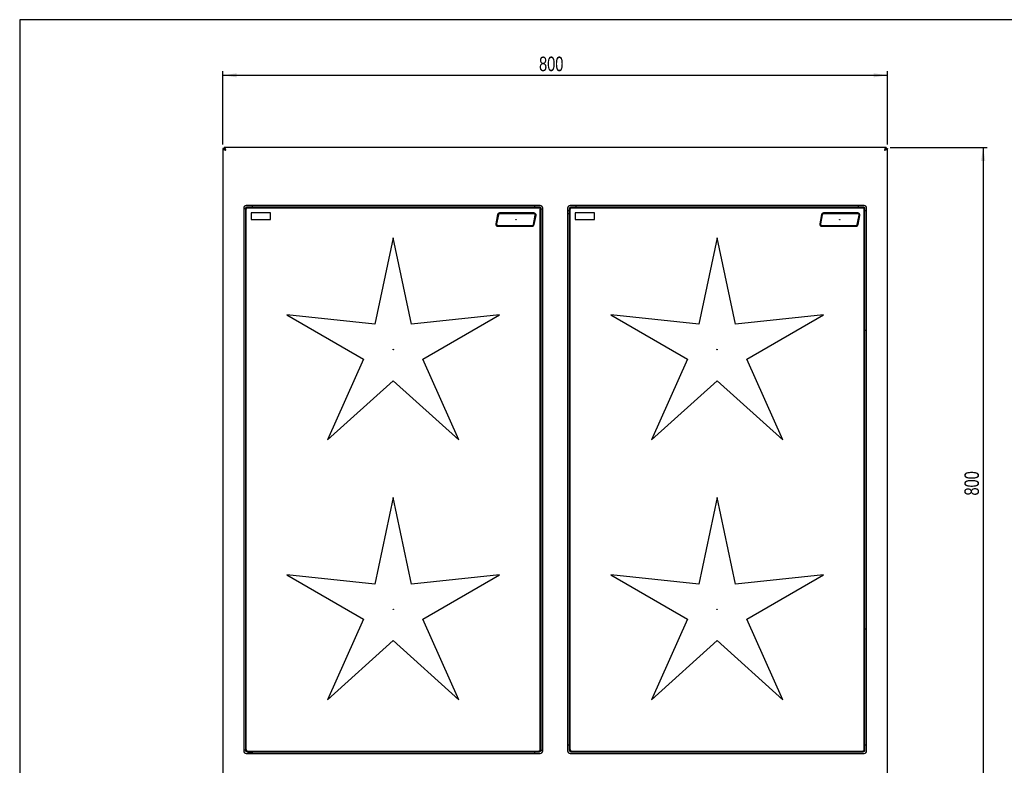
# Model space of a CAD drawing. Extents: x 24 to 2074, y 25 to 1460.
# Tile 3 of 4: x 24 to 1210, y 562 to 1460. Entities that reach past the tile are written whole.
import ezdxf

# ---------------------------------------------------------------- set-up
doc = ezdxf.new("R2010")
doc.units = 0
doc.layers.get('0').update_dxf_attribs({"linetype": 'CONTINUOUS'})
doc.layers.add('SLD-0', color=179, linetype='CONTINUOUS')
doc.styles.add('SLDTEXTSTYLE2', font='TXT', dxfattribs={"width": 0.75})
doc.dimstyles.new('SLDDIMSTYLE0', dxfattribs={"dimtxt": 17.5, "dimasz": 16.51, "dimexe": 0, "dimexo": 0.0625, "dimgap": 4.375, "dimtad": 1, "dimdec": 1, "dimrnd": 1e-09, "dimzin": 12, "dimtxsty": 'SLDTEXTSTYLE2', "dimsah": 1, "dimcen": 0.09, "dimazin": 3, "dimtfac": 1, "dimtdec": 1, "dimtofl": 0, "dimtmove": 0, "dimatfit": 3, "dimtolj": 1, "dimtzin": 12})

# ---------------------------------------------------------------- blocks, each defined once
blk = doc.blocks.new('*D1')
at = {"layer": 'SLD-0'}
for p, q in [((268.8, 1309.6), (268.8, 1398)), ((268.8, 1393), (1068.8, 1393)), ((1068.8, 1309.6), (1068.8, 1398))]:
    blk.add_line(p, q, dxfattribs=at)
for points in [[(268.8, 1393), (285.3, 1390.5), (285.3, 1395.5)], [(1068.8, 1393), (1052.3, 1395.5), (1052.3, 1390.5)]]:
    blk.add_solid(points, dxfattribs=at)
at = {"layer": 'SLD-0', "insert": (649.4, 1415.5), "char_height": 17.5, "attachment_point": 1, "style": 'SLDTEXTSTYLE2'}
blk.add_mtext('800', dxfattribs=at)
blk = doc.blocks.new('*D2')
at = {"layer": 'SLD-0'}
for p, q in [((1072.2, 1306.2), (1189.1, 1306.2)), ((1184.1, 1306.2), (1184.1, 506.2)), ((1072.2, 506.2), (1189.1, 506.2))]:
    blk.add_line(p, q, dxfattribs=at)
for points in [[(1184.1, 1306.2), (1181.6, 1289.7), (1186.7, 1289.7)], [(1184.1, 506.2), (1186.7, 522.7), (1181.6, 522.7)]]:
    blk.add_solid(points, dxfattribs=at)
at = {"layer": 'SLD-0', "insert": (1161.6, 886.8), "char_height": 17.5, "attachment_point": 1, "rotation": 90, "style": 'SLDTEXTSTYLE2'}
blk.add_mtext('800', dxfattribs=at)

msp = doc.modelspace()

# ---------------------------------------------------------------- linework, layer by layer
at = {"color": 7, "linetype": 'CONTINUOUS'}
for p, q in [((2074, 1460), (24, 1460)), ((24, 1460), (24, 25)), ((270.29, 1304.67), (268.79, 1304.67)), ((268.79, 1304.67), (268.79, 1304.6)), ((268.79, 1304.6), (268.79, 507.74)), ((268.79, 1304.6), (270.29, 1304.6)), ((1067.22, 1306.17), (270.36, 1306.17)), ((270.36, 1306.17), (270.36, 1304.67)), ((1067.22, 1306.17), (1067.22, 1304.67)), ((1067.29, 1304.67), (1068.79, 1304.67)), ((1068.79, 1304.6), (1067.29, 1304.6)), ((1068.79, 1304.67), (1068.79, 1304.6)), ((1068.79, 507.74), (1068.79, 1304.6)), ((293.79, 1233.17), (293.79, 579.17)), ((650.79, 1236.17), (296.79, 1236.17)), ((298.35, 1233.28), (649.22, 1233.28)), ((303.79, 1236.17), (303.79, 1234.17)), ((643.79, 1236.17), (643.79, 1234.17)), ((653.79, 579.17), (653.79, 1233.17)), ((683.79, 1233.17), (683.79, 579.17)), ((1040.79, 1236.17), (686.79, 1236.17)), ((688.35, 1233.28), (1039.22, 1233.28)), ((693.79, 1236.17), (693.79, 1234.17)), ((1033.79, 1236.17), (1033.79, 1234.17)), ((1043.79, 579.17), (1043.79, 1233.17)), ((295.79, 1232.17), (293.79, 1232.17)), ((296.68, 580.74), (296.68, 1231.61)), ((302.79, 1227.17), (302.79, 1219.17)), ((326.04, 1227.17), (302.79, 1227.17)), ((326.04, 1219.17), (326.04, 1227.17)), ((599.47, 1225.15), (597.33, 1214.15)), ((600.45, 1224.96), (598.31, 1213.96)), ((643.29, 1227.17), (601.92, 1227.17)), ((643.29, 1226.17), (601.92, 1226.17)), ((642.62, 1213.39), (644.76, 1224.39)), ((643.6, 1213.2), (645.74, 1224.2)), ((650.9, 580.74), (650.9, 1231.61)), ((651.79, 1232.17), (653.79, 1232.17)), ((683.79, 1230.17), (685.79, 1230.17)), ((685.79, 1226.17), (683.79, 1226.17)), ((686.68, 580.74), (686.68, 1231.61)), ((692.79, 1227.17), (692.79, 1219.17)), ((716.04, 1227.17), (692.79, 1227.17)), ((716.04, 1219.17), (716.04, 1227.17)), ((989.47, 1225.15), (987.33, 1214.15)), ((990.45, 1224.96), (988.31, 1213.96)), ((1033.29, 1227.17), (991.92, 1227.17)), ((1033.29, 1226.17), (991.92, 1226.17)), ((1032.62, 1213.39), (1034.76, 1224.39)), ((1033.6, 1213.2), (1035.74, 1224.2)), ((1040.9, 580.74), (1040.9, 1231.61)), ((1041.79, 1230.17), (1043.79, 1230.17)), ((302.79, 1219.17), (326.04, 1219.17)), ((599.79, 1212.17), (641.15, 1212.17)), ((599.79, 1211.17), (641.15, 1211.17)), ((692.79, 1219.17), (716.04, 1219.17)), ((989.79, 1212.17), (1031.15, 1212.17)), ((989.79, 1211.17), (1031.15, 1211.17)), ((473.79, 1197.28), (451.63, 1093.17)), ((495.94, 1093.17), (473.79, 1197.28)), ((863.79, 1197.28), (841.63, 1093.17)), ((885.94, 1093.17), (863.79, 1197.28)), ((345.76, 1104.27), (437.94, 1051.03)), ((451.63, 1093.17), (345.76, 1104.27)), ((601.81, 1104.27), (495.94, 1093.17)), ((509.63, 1051.03), (601.81, 1104.27)), ((735.76, 1104.27), (827.94, 1051.03)), ((841.63, 1093.17), (735.76, 1104.27)), ((991.81, 1104.27), (885.94, 1093.17)), ((899.63, 1051.03), (991.81, 1104.27)), ((1041.79, 1086.17), (1043.79, 1086.17)), ((437.94, 1051.03), (394.66, 953.77)), ((552.91, 953.77), (509.63, 1051.03)), ((827.94, 1051.03), (784.66, 953.77)), ((942.91, 953.77), (899.63, 1051.03)), ((394.66, 953.77), (473.79, 1024.98)), ((473.79, 1024.98), (552.91, 953.77)), ((784.66, 953.77), (863.79, 1024.98)), ((863.79, 1024.98), (942.91, 953.77)), ((473.79, 884.28), (451.63, 780.17)), ((495.94, 780.17), (473.79, 884.28)), ((863.79, 884.28), (841.63, 780.17)), ((885.94, 780.17), (863.79, 884.28)), ((345.76, 791.27), (437.94, 738.03)), ((451.63, 780.17), (345.76, 791.27)), ((601.81, 791.27), (495.94, 780.17)), ((509.63, 738.03), (601.81, 791.27)), ((735.76, 791.27), (827.94, 738.03)), ((841.63, 780.17), (735.76, 791.27)), ((991.81, 791.27), (885.94, 780.17)), ((899.63, 738.03), (991.81, 791.27)), ((437.94, 738.03), (394.66, 640.77)), ((552.91, 640.77), (509.63, 738.03)), ((827.94, 738.03), (784.66, 640.77)), ((942.91, 640.77), (899.63, 738.03)), ((1041.79, 726.17), (1043.79, 726.17)), ((394.66, 640.77), (473.79, 711.98)), ((473.79, 711.98), (552.91, 640.77)), ((784.66, 640.77), (863.79, 711.98)), ((863.79, 711.98), (942.91, 640.77)), ((685.79, 586.17), (683.79, 586.17)), ((685.79, 586.17), (683.79, 586.17)), ((1043.79, 586.17), (1041.79, 586.17)), ((295.79, 580.17), (293.79, 580.17)), ((296.79, 576.17), (650.79, 576.17)), ((298.35, 579.06), (649.22, 579.06)), ((300.57, 576.86), (300.55, 576.86)), ((301.77, 577), (301.77, 576.98)), ((302.3, 576.86), (302.27, 576.86)), ((302.8, 576.98), (302.8, 577)), ((303.79, 577), (303.62, 577.04)), ((303.79, 578.17), (303.79, 576.17)), ((643.79, 578.17), (643.79, 576.17)), ((651.79, 580.17), (653.79, 580.17)), ((686.79, 576.17), (1040.79, 576.17)), ((688.35, 579.06), (1039.22, 579.06))]:
    msp.add_line(p, q, dxfattribs=at)
at = {"color": 7, "linetype": 'CONTINUOUS', "flags": 128}
for points in [[(272.29, 1302.67), (272.29, 1302.67)], [(1065.29, 1302.67), (1065.29, 1302.67)]]:
    msp.add_lwpolyline(points, dxfattribs=at)
at = {"color": 7, "linetype": 'CONTINUOUS'}
for centre in [(621.54, 1219.17), (1011.54, 1219.17), (473.79, 1062.67), (863.79, 1062.67), (473.79, 749.67), (863.79, 749.67)]:
    msp.add_circle(centre, 0.25, dxfattribs=at)
for centre, radius, start, end in [((296.79, 1233.17), 3, 90, 180), ((297.79, 1232.17), 2, 88.56637, 180), ((649.79, 1232.17), 2, 358.56637, 90), ((650.79, 1233.17), 3, 0, 90), ((686.79, 1233.17), 3, 90, 180), ((687.79, 1232.17), 2, 88.56637, 180), ((1039.79, 1232.17), 2, 358.56637, 90), ((1040.79, 1233.17), 3, 0, 90), ((601.92, 1224.67), 2.5, 90, 169), ((601.92, 1224.67), 1.5, 90, 169), ((643.29, 1224.67), 2.5, 349, 90), ((643.29, 1224.67), 1.5, 349, 90), ((991.92, 1224.67), 2.5, 90, 169), ((991.92, 1224.67), 1.5, 90, 169), ((1033.29, 1224.67), 2.5, 349, 90), ((1033.29, 1224.67), 1.5, 349, 90), ((599.79, 1213.67), 2.5, 169, 270), ((599.79, 1213.67), 1.5, 169, 270), ((641.15, 1213.67), 1.5, 270, 349), ((641.15, 1213.67), 2.5, 270, 349), ((989.79, 1213.67), 2.5, 169, 270), ((989.79, 1213.67), 1.5, 169, 270), ((1031.15, 1213.67), 1.5, 270, 349), ((1031.15, 1213.67), 2.5, 270, 349), ((296.79, 579.17), 3, 180, 270), ((297.79, 580.17), 2, 178.56637, 270), ((299.15, 575.95), 0.36, 120.75717, 141.59504), ((302.29, 570.67), 6.5, 101.82431, 120.75717), ((302.2, 571.6), 5.57, 104.49214, 105.25154), ((302.69, 571.69), 5.48, 104.47953, 105.25229), ((301.83, 571.49), 5.69, 74.75615, 75.50016), ((649.79, 580.17), 2, 268.56637, 360), ((650.79, 579.17), 3, 270, 0), ((686.79, 579.17), 3, 180, 270), ((687.79, 580.17), 2, 178.56637, 270), ((1039.79, 580.17), 2, 268.56637, 0), ((1040.79, 579.17), 3, 270, 0)]:
    msp.add_arc(centre, radius, start, end, dxfattribs=at)
for points, knots in [([(268.79, 1304.6), (268.83, 1304.46), (268.92, 1304.16), (269.59, 1303.72), (270.58, 1303.29), (271.54, 1302.93), (272.12, 1302.73), (272.29, 1302.67)], [0, 0, 0, 0, 0.2275607, 0.4551834, 0.6828091, 0.9104316, 1, 1, 1, 1]), ([(270.29, 1304.6), (270.31, 1304.47), (270.35, 1304.17), (270.75, 1303.71), (271.39, 1303.22), (271.95, 1302.88), (272.25, 1302.7), (272.29, 1302.67)], [0, 0, 0, 0, 0.2101778, 0.4623135, 0.7145419, 0.9667751, 1, 1, 1, 1]), ([(272.29, 1302.67), (272.14, 1303.09), (271.85, 1303.93), (271.41, 1305.02), (270.97, 1305.81), (270.62, 1306.14), (270.41, 1306.17), (270.36, 1306.17)], [0, 0, 0, 0, 0.2275656, 0.4551861, 0.6828102, 0.9104335, 1, 1, 1, 1]), ([(272.29, 1302.67), (272.15, 1302.89), (271.85, 1303.38), (271.39, 1304.04), (270.91, 1304.52), (270.56, 1304.67), (270.38, 1304.67), (270.36, 1304.67)], [0, 0, 0, 0, 0.210183, 0.4623157, 0.7145471, 0.9667785, 1, 1, 1, 1]), ([(1067.22, 1306.17), (1067.07, 1306.13), (1066.78, 1306.04), (1066.34, 1305.37), (1065.9, 1304.38), (1065.55, 1303.42), (1065.34, 1302.84), (1065.29, 1302.67)], [0, 0, 0, 0, 0.2275607, 0.4551834, 0.6828091, 0.9104316, 1, 1, 1, 1]), ([(1067.22, 1304.67), (1067.08, 1304.65), (1066.78, 1304.61), (1066.32, 1304.21), (1065.84, 1303.57), (1065.49, 1303.01), (1065.31, 1302.71), (1065.29, 1302.67)], [0, 0, 0, 0, 0.2101778, 0.4623135, 0.7145419, 0.9667751, 1, 1, 1, 1]), ([(1065.29, 1302.67), (1065.7, 1302.82), (1066.54, 1303.11), (1067.63, 1303.55), (1068.42, 1303.99), (1068.75, 1304.34), (1068.78, 1304.55), (1068.79, 1304.6)], [0, 0, 0, 0, 0.2275656, 0.4551861, 0.6828102, 0.9104335, 1, 1, 1, 1]), ([(1065.29, 1302.67), (1065.51, 1302.81), (1065.99, 1303.11), (1066.65, 1303.57), (1067.14, 1304.05), (1067.28, 1304.4), (1067.29, 1304.58), (1067.29, 1304.6)], [0, 0, 0, 0, 0.210183, 0.4623157, 0.7145471, 0.9667785, 1, 1, 1, 1]), ([(298.35, 1233.28), (298.16, 1233.27), (297.77, 1233.23), (297.26, 1232.95), (296.89, 1232.53), (296.7, 1232.06), (296.68, 1231.75), (296.68, 1231.61)], [0, 0, 0, 0, 0.21955186, 0.43999899, 0.64489393, 0.84329357, 1, 1, 1, 1]), ([(650.9, 1231.61), (650.88, 1231.8), (650.85, 1232.19), (650.56, 1232.7), (650.14, 1233.07), (649.67, 1233.26), (649.36, 1233.28), (649.22, 1233.28)], [0, 0, 0, 0, 0.2195529, 0.4399912, 0.6448919, 0.8432893, 1, 1, 1, 1]), ([(688.35, 1233.28), (688.16, 1233.27), (687.77, 1233.23), (687.26, 1232.95), (686.89, 1232.53), (686.7, 1232.06), (686.68, 1231.75), (686.68, 1231.61)], [0, 0, 0, 0, 0.2195506, 0.4399954, 0.6448915, 0.8432934, 1, 1, 1, 1]), ([(1040.9, 1231.61), (1040.88, 1231.8), (1040.85, 1232.19), (1040.56, 1232.7), (1040.14, 1233.07), (1039.67, 1233.26), (1039.36, 1233.28), (1039.22, 1233.28)], [0, 0, 0, 0, 0.21955226, 0.43998988, 0.64489256, 0.84328207, 1, 1, 1, 1]), ([(296.68, 580.74), (296.69, 580.55), (296.73, 580.16), (297.01, 579.64), (297.43, 579.28), (297.9, 579.09), (298.21, 579.07), (298.35, 579.06)], [0, 0, 0, 0, 0.21955226, 0.43998988, 0.64489256, 0.84328207, 1, 1, 1, 1]), ([(300.55, 576.86), (300.53, 576.86), (300.48, 576.86), (300.48, 576.88), (300.53, 576.91), (300.62, 576.95), (300.7, 576.97), (300.73, 576.98)], [0, 0, 0, 0, 0.2078754, 0.4156751, 0.6258268, 0.8411097, 1, 1, 1, 1]), ([(301.25, 576.98), (301.2, 576.97), (301.09, 576.94), (300.92, 576.9), (300.75, 576.88), (300.63, 576.86), (300.59, 576.86), (300.57, 576.86)], [0, 0, 0, 0, 0.2219942, 0.4440718, 0.6632982, 0.8770186, 1, 1, 1, 1]), ([(300.81, 577), (300.83, 577), (300.89, 577.02), (300.94, 577.03), (300.96, 577.04), (300.96, 577.04), (300.95, 577.04)], [0, 0, 0, 0, 0.3235635, 0.6474559, 0.963967, 1, 1, 1, 1]), ([(301.77, 577), (301.77, 577), (301.76, 577.02), (301.71, 577.03), (301.63, 577.04), (301.54, 577.03), (301.44, 577.02), (301.37, 577.01), (301.33, 577), (301.32, 577)], [0, 0, 0, 0, 0.1622562, 0.3246654, 0.4833939, 0.6386713, 0.7935219, 0.9509521, 1, 1, 1, 1]), ([(302.27, 576.86), (302.22, 576.86), (302.11, 576.86), (301.96, 576.88), (301.85, 576.91), (301.78, 576.95), (301.77, 576.97), (301.77, 576.98)], [0, 0, 0, 0, 0.2078839, 0.4156634, 0.6258237, 0.8411126, 1, 1, 1, 1]), ([(302.8, 576.98), (302.8, 576.97), (302.78, 576.94), (302.69, 576.9), (302.56, 576.88), (302.42, 576.86), (302.33, 576.86), (302.3, 576.86)], [0, 0, 0, 0, 0.221997, 0.4440795, 0.6633264, 0.8770385, 1, 1, 1, 1]), ([(303.25, 577), (303.22, 577), (303.16, 577.02), (303.06, 577.03), (302.96, 577.04), (302.88, 577.03), (302.82, 577.02), (302.8, 577.01), (302.8, 577), (302.8, 577)], [0, 0, 0, 0, 0.1622546, 0.3246992, 0.4833745, 0.6386858, 0.7935191, 0.9509199, 1, 1, 1, 1]), ([(303.8, 576.88), (303.78, 576.88), (303.73, 576.89), (303.6, 576.91), (303.45, 576.95), (303.36, 576.97), (303.32, 576.98)], [0, 0, 0, 0, 0.0797165, 0.4107072, 0.7497456, 1, 1, 1, 1]), ([(303.62, 577.04), (303.62, 577.04), (303.62, 577.03), (303.67, 577.02), (303.72, 577.01), (303.76, 577), (303.77, 577)], [0, 0, 0, 0, 0.2756883, 0.5860882, 0.9016503, 1, 1, 1, 1]), ([(649.22, 579.06), (649.41, 579.08), (649.8, 579.11), (650.32, 579.4), (650.68, 579.82), (650.87, 580.29), (650.89, 580.6), (650.9, 580.74)], [0, 0, 0, 0, 0.2195506, 0.4399954, 0.6448915, 0.8432934, 1, 1, 1, 1]), ([(686.68, 580.74), (686.69, 580.55), (686.73, 580.16), (687.01, 579.64), (687.43, 579.28), (687.9, 579.09), (688.21, 579.07), (688.35, 579.06)], [0, 0, 0, 0, 0.2195529, 0.4399912, 0.6448919, 0.8432893, 1, 1, 1, 1]), ([(1039.22, 579.06), (1039.41, 579.08), (1039.8, 579.11), (1040.32, 579.4), (1040.68, 579.82), (1040.87, 580.29), (1040.89, 580.6), (1040.9, 580.74)], [0, 0, 0, 0, 0.21955186, 0.43999899, 0.64489393, 0.84329357, 1, 1, 1, 1])]:
    msp.add_open_spline(points, degree=3, knots=knots, dxfattribs=at)
for points in [[(649.79, 1234.17), (297.79, 1234.17)], [(1039.79, 1234.17), (687.79, 1234.17)], [(295.79, 1232.17), (295.79, 580.17)], [(651.79, 580.17), (651.79, 1232.17)], [(685.79, 1232.17), (685.79, 580.17)], [(1041.79, 580.17), (1041.79, 1232.17)], [(297.79, 578.17), (649.79, 578.17)], [(300.96, 576.91), (300.96, 577.04)], [(303.62, 577.04), (303.62, 576.91)], [(687.79, 578.17), (1039.79, 578.17)]]:
    msp.add_open_spline(points, degree=1, dxfattribs=at)

# ---------------------------------------------------------------- dimensions: what is measured, and where the dimension line sits
at = {"layer": 'SLD-0'}
dim = msp.add_linear_dim(base=(1068.79, 1392.99), p1=(268.79, 1304.6), p2=(1068.79, 1304.6), dimstyle='SLDDIMSTYLE0', dxfattribs=at)
dim.commit()
dim.dimension.update_dxf_attribs({"geometry": '*D1', "text_midpoint": (668.79, 1392.99), "dimtype": 160})
dim = msp.add_linear_dim(base=(1184.12, 506.17), p1=(1067.22, 1306.17), p2=(1067.22, 506.17), angle=90, dimstyle='SLDDIMSTYLE0', dxfattribs=at)
dim.commit()
dim.dimension.update_dxf_attribs({"geometry": '*D2', "text_midpoint": (1184.12, 906.17), "dimtype": 160})

doc.saveas('drawing.dxf')
